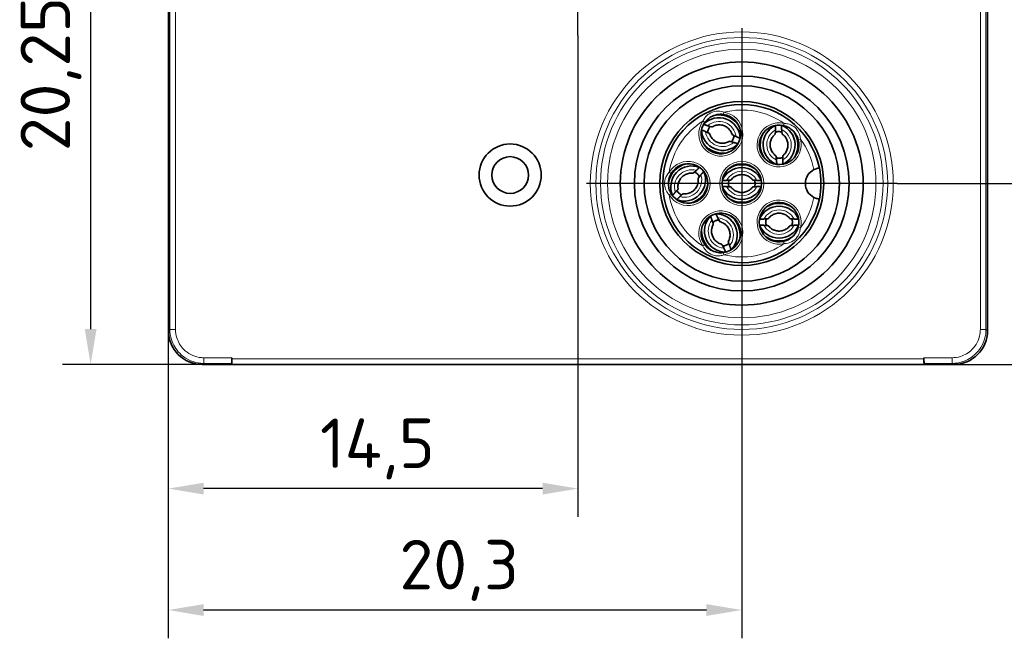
# Model space of a CAD drawing. Header units: millimetres. Extents: x 0 to 210, y 0 to 149.
# Tile 13 of 32: x 152 to 187, y 49 to 71. Entities that reach past the tile are written whole.
import ezdxf

# ---------------------------------------------------------------- set-up
doc = ezdxf.new("R2010")
doc.units = ezdxf.units.MM
doc.header["$LTSCALE"] = 0.5
for name, color, linetype, lineweight in [('Bemaßung (ISO)', 7, 'Continuous', 25), ('Mittellinie (ISO)', 7, 'Continuous', 25), ('Mittelpunktmarkierung (ISO)', 7, 'Continuous', 25), ('Sichtbar (ISO)', 7, 'Continuous', 35), ('Sichtbar schmal (ISO)', 7, 'Continuous', 18)]:
    doc.layers.add(name, color=color, linetype=linetype, lineweight=lineweight)
doc.styles.add('Notiztext (ISO)', font='isocpeur.ttf')
doc.dimstyles.new('Standard (ISO)', dxfattribs={"dimscale": 0.5, "dimtxt": 3.5, "dimasz": 2.5, "dimexe": 2, "dimexo": 0, "dimgap": 0.762, "dimtad": 1, "dimtoh": 1, "dimrnd": 1e-08, "dimtxsty": 'Notiztext (ISO)', "dimcen": 0.09, "dimdle": 10, "dimclrd": 256, "dimclre": 256, "dimclrt": 256, "dimazin": 2, "dimtfac": 0.514286, "dimtdec": 3, "dimtmove": 0, "dimatfit": 3, "dimfxl": 1, "dimtolj": 1, "dimlwd": -1, "dimlwe": -1, "dimarcsym": 0})

# ---------------------------------------------------------------- blocks, each defined once
blk = doc.blocks.new('*D18')
at = {"layer": 'Bemaßung (ISO)', "transparency": 16777216}
for p, q in [((156.942, 59.806), (156.942, 48.918)), ((177.242, 59.506), (177.242, 48.918)), ((175.992, 49.918), (158.192, 49.918))]:
    blk.add_line(p, q, dxfattribs=at)
for points in [[(158.192, 50.126), (158.192, 49.709), (156.942, 49.918)], [(175.992, 50.126), (175.992, 49.709), (177.242, 49.918)]]:
    blk.add_solid(points, dxfattribs=at)
at = {"layer": 'Defpoints', "color": 0, "transparency": 16777216}
for p in [(156.942, 59.806), (177.242, 59.506), (156.942, 49.918)]:
    blk.add_point(p, dxfattribs=at)
at = {"layer": 'Bemaßung (ISO)', "transparency": 16777216, "insert": (165.124, 52.399), "char_height": 1.75, "attachment_point": 1, "style": 'Notiztext (ISO)'}
blk.add_mtext('\\A1;20,3', dxfattribs=at)
blk = doc.blocks.new('*D19')
at = {"layer": 'Bemaßung (ISO)', "transparency": 16777216}
for p, q in [((182.742, 65.006), (191.879, 65.006)), ((190.879, 63.756), (190.879, 59.856)), ((183.692, 58.606), (191.879, 58.606))]:
    blk.add_line(p, q, dxfattribs=at)
for points in [[(190.67, 63.756), (191.087, 63.756), (190.879, 65.006)], [(190.67, 59.856), (191.087, 59.856), (190.879, 58.606)]]:
    blk.add_solid(points, dxfattribs=at)
at = {"layer": 'Defpoints', "color": 0, "transparency": 16777216}
for p in [(182.742, 65.006), (183.692, 58.606), (190.879, 58.606)]:
    blk.add_point(p, dxfattribs=at)
at = {"layer": 'Bemaßung (ISO)', "transparency": 16777216, "insert": (188.398, 60.362), "char_height": 1.75, "attachment_point": 1, "rotation": 90, "style": 'Notiztext (ISO)'}
blk.add_mtext('\\A1;6,4', dxfattribs=at)
blk = doc.blocks.new('*D22')
at = {"layer": 'Bemaßung (ISO)', "transparency": 16777216}
for p, q in [((162.692, 78.826), (195.692, 78.826)), ((194.692, 77.576), (194.692, 59.856)), ((183.692, 58.606), (195.692, 58.606))]:
    blk.add_line(p, q, dxfattribs=at)
for points in [[(194.484, 77.576), (194.901, 77.576), (194.692, 78.826)], [(194.484, 59.856), (194.901, 59.856), (194.692, 58.606)]]:
    blk.add_solid(points, dxfattribs=at)
at = {"layer": 'Defpoints', "color": 0, "transparency": 16777216}
for p in [(162.692, 78.826), (183.692, 58.606), (194.692, 58.606)]:
    blk.add_point(p, dxfattribs=at)
at = {"layer": 'Bemaßung (ISO)', "transparency": 16777216, "insert": (192.211, 66.135), "char_height": 1.75, "attachment_point": 1, "rotation": 90, "style": 'Notiztext (ISO)'}
blk.add_mtext('\\A1;20,22', dxfattribs=at)
blk = doc.blocks.new('*D23')
at = {"layer": 'Bemaßung (ISO)', "transparency": 16777216}
for p, q in [((171.442, 70.246), (171.442, 53.213)), ((156.942, 59.806), (156.942, 53.213)), ((170.192, 54.213), (158.192, 54.213))]:
    blk.add_line(p, q, dxfattribs=at)
for points in [[(158.192, 54.421), (158.192, 54.005), (156.942, 54.213)], [(170.192, 54.421), (170.192, 54.005), (171.442, 54.213)]]:
    blk.add_solid(points, dxfattribs=at)
at = {"layer": 'Defpoints', "color": 0, "transparency": 16777216}
for p in [(171.442, 70.246), (156.942, 59.806), (156.942, 54.213)]:
    blk.add_point(p, dxfattribs=at)
at = {"layer": 'Bemaßung (ISO)', "transparency": 16777216, "insert": (162.311, 56.694), "char_height": 1.75, "attachment_point": 1, "style": 'Notiztext (ISO)'}
blk.add_mtext('\\A1;14,5', dxfattribs=at)
blk = doc.blocks.new('*D24')
at = {"layer": 'Bemaßung (ISO)', "transparency": 16777216}
for p, q in [((162.097, 78.851), (153.192, 78.851)), ((154.192, 77.601), (154.192, 59.856)), ((159.192, 58.606), (153.192, 58.606))]:
    blk.add_line(p, q, dxfattribs=at)
for points in [[(153.984, 77.601), (154.401, 77.601), (154.192, 78.851)], [(153.984, 59.856), (154.401, 59.856), (154.192, 58.606)]]:
    blk.add_solid(points, dxfattribs=at)
at = {"layer": 'Defpoints', "color": 0, "transparency": 16777216}
for p in [(162.097, 78.851), (154.192, 58.606), (159.192, 58.606)]:
    blk.add_point(p, dxfattribs=at)
at = {"layer": 'Bemaßung (ISO)', "transparency": 16777216, "insert": (151.711, 66.147), "char_height": 1.75, "attachment_point": 1, "rotation": 90, "style": 'Notiztext (ISO)'}
blk.add_mtext('\\A1;20,25', dxfattribs=at)

msp = doc.modelspace()

# ---------------------------------------------------------------- linework, layer by layer
at = {"layer": 'Mittellinie (ISO)', "linetype": 'Continuous'}
msp.add_line((171.4424, 70.2458), (171.4424, 88.1692), dxfattribs=at)
at = {"layer": 'Mittelpunktmarkierung (ISO)', "linetype": 'Continuous'}
for p, q in [((177.2424, 70.5061), (177.2424, 59.5059)), ((182.7425, 65.006), (171.7423, 65.006))]:
    msp.add_line(p, q, dxfattribs=at)
at = {"layer": 'Sichtbar (ISO)'}
for p, q in [((156.9424, 86.406), (156.9424, 59.806)), ((185.9424, 59.806), (185.9424, 86.406)), ((158.1424, 58.606), (159.1924, 58.606)), ((159.1899, 58.6993), (159.1909, 58.6624)), ((159.1924, 58.606), (159.1909, 58.6624)), ((159.1924, 58.806), (159.1924, 58.8427)), ((159.1924, 58.6707), (159.1924, 58.806)), ((159.1924, 58.606), (183.6924, 58.606)), ((183.6924, 58.8427), (183.6924, 58.806)), ((183.6924, 58.806), (183.6924, 58.6707)), ((183.6938, 58.6624), (183.6924, 58.606)), ((183.6924, 58.606), (184.7424, 58.606)), ((183.6938, 58.6624), (183.6948, 58.6993))]:
    msp.add_line(p, q, dxfattribs=at)
for centre, radius in [((177.2424, 65.006), 4.3), ((177.2424, 65.006), 3.8), ((177.2424, 65.006), 3.4585), ((177.2424, 65.006), 2.9), ((169.0424, 65.306), 1.1), ((169.0424, 65.306), 0.65), ((177.2424, 65.006), 0.7)]:
    msp.add_circle(centre, radius, dxfattribs=at)
for centre, radius, start, end in [((177.2424, 65.006), 2.8, 11.2727, 348.7273), ((176.5, 66.755), 0.7, 143.96417, 82.03584), ((176.5137, 66.7893), 0.4752, 163.46446, 177.90102), ((176.4872, 66.7202), 0.4752, 140.09898, 154.53554), ((178.5622, 66.3728), 0.7, 76.96417, 15.03584), ((176.5127, 66.7897), 0.4752, 320.09898, 334.53554), ((176.4862, 66.7206), 0.4752, 343.46446, 357.90102), ((178.5992, 66.3735), 0.4752, 96.46446, 110.90102), ((178.5253, 66.3709), 0.4752, 73.09898, 87.53554), ((178.5992, 66.3746), 0.4752, 253.09898, 267.53554), ((178.5252, 66.372), 0.4752, 276.46446, 290.90102), ((175.3424, 65.006), 0.7, 210.9641, 149.0359), ((177.2424, 65.006), 2.8, 348.7273, 11.2727), ((175.3686, 64.9799), 0.4752, 50.46446, 64.90102), ((175.3154, 65.0313), 0.4752, 27.09898, 41.53554), ((180.0424, 65.006), 0.55, 116.6708, 243.3292), ((177.2429, 64.969), 0.4752, 161.09898, 175.53554), ((177.2429, 65.043), 0.4752, 184.46446, 198.90102), ((177.2418, 64.969), 0.4752, 4.46446, 18.90102), ((177.2418, 65.043), 0.4752, 341.09898, 355.53554), ((175.3694, 64.9807), 0.4752, 207.09898, 221.53554), ((175.3161, 65.0321), 0.4752, 230.46446, 244.90102), ((178.5622, 63.6393), 0.7, 344.96416, 283.03583), ((176.5, 63.2571), 0.7, 277.96416, 216.03583), ((176.5342, 63.271), 0.4752, 117.46446, 131.90102), ((176.4661, 63.2421), 0.4752, 94.09898, 108.53554), ((178.5628, 63.6023), 0.4752, 161.09898, 175.53554), ((178.5628, 63.6763), 0.4752, 184.46446, 198.90102), ((178.5617, 63.6023), 0.4752, 4.46446, 18.90102), ((178.5617, 63.6763), 0.4752, 341.09898, 355.53554), ((176.5338, 63.272), 0.4752, 274.09898, 288.53554), ((176.4657, 63.2431), 0.4752, 297.46446, 311.90102), ((158.1424, 59.806), 1.2, 180, 270), ((184.7424, 59.806), 1.2, 270, 0)]:
    msp.add_arc(centre, radius, start, end, dxfattribs=at)
for centre, major_axis, start_param, end_param in [((176.434, 66.5831), (-0.7, 0.2687), 3.5357366, 5.8890444), ((176.4341, 66.5832), (-0.7933, 0.3045), 4.1554314, 5.2693496), ((178.7462, 66.3792), (-0.0262, 0.7493), 0.3941405, 2.7474492), ((178.3783, 66.3663), (-0.0262, 0.7493), 3.5357366, 5.8890444), ((176.5659, 66.9268), (-0.7, 0.2687), 0.3941405, 2.7474492), ((178.7461, 66.3792), (-0.0297, 0.8492), 1.0138322, 2.1277574), ((178.3784, 66.3663), (-0.0297, 0.8492), 4.1554314, 5.2693496), ((176.5659, 66.9267), (-0.7933, 0.3045), 1.0138322, 2.1277574), ((175.4747, 64.8782), (-0.5903, -0.6112), 4.15543, 5.2693469), ((175.4748, 64.8781), (-0.5208, -0.5393), 3.5357346, 5.8890423), ((177.2424, 64.8219), (0.7498, 0), 0.3941422, 2.7474505), ((177.2424, 64.8221), (0.8497, 0), 1.0138355, 2.1277572), ((175.21, 65.1339), (-0.5208, -0.5393), 0.3941424, 2.7474513), ((175.21, 65.1338), (-0.5903, -0.6112), 1.0138335, 2.1277602), ((177.2424, 65.1901), (0.7498, 0), 3.5357348, 5.8890431), ((177.2424, 65.19), (0.8497, 0), 4.1554281, 5.2693499), ((178.5622, 63.4552), (0.7498, 0), 0.3941422, 2.7474505), ((178.5622, 63.4553), (0.8497, 0), 1.0138355, 2.1277572), ((176.6694, 63.329), (0.293, -0.6902), 3.5357348, 5.8890431), ((176.3305, 63.1851), (0.293, -0.6902), 0.3941422, 2.7474505), ((176.3307, 63.1852), (0.332, -0.7822), 1.0138355, 2.1277572), ((176.6693, 63.3289), (0.332, -0.7822), 4.1554281, 5.2693499), ((178.5622, 63.8233), (0.7498, 0), 3.5357348, 5.8890431), ((178.5622, 63.8232), (0.8497, 0), 4.1554281, 5.2693499)]:
    msp.add_ellipse(centre, major_axis=major_axis, ratio=0.9993797, start_param=start_param, end_param=end_param, dxfattribs=at)
for points, knots in [([(175.9339, 67.1668), (175.9559, 67.197), (175.9804, 67.2255), (176.0491, 67.2937), (176.0966, 67.3302), (176.2153, 67.3992), (176.2894, 67.427), (176.4414, 67.4568), (176.5198, 67.459), (176.597, 67.4482)], [0, 0, 0, 0, 0.01251007, 0.01251007, 0.032526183, 0.032526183, 0.05854713, 0.05854713, 0.084578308, 0.084578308, 0.084578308, 0.084578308]), ([(176.1924, 67.0102), (176.1875, 67.0078), (176.1554, 67.0153), (176.0907, 67.0346), (176.0665, 67.0422), (176.0386, 67.0512)], [0.303233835, 0.303233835, 0.303233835, 0.303233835, 0.336704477, 0.336704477, 0.351453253, 0.351453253, 0.351453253, 0.351453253]), ([(176.1925, 67.0102), (176.2355, 67.0369), (176.2828, 67.0566), (176.3813, 67.0802), (176.4323, 67.0841), (176.533, 67.0756), (176.5826, 67.0633), (176.6755, 67.0237), (176.7187, 66.9965), (176.7945, 66.93), (176.827, 66.8906), (176.8726, 66.8132), (176.8883, 66.7767), (176.8993, 66.7388)], [1.014725, 1.014725, 1.014725, 1.014725, 1.3351858, 1.3351858, 1.6545713, 1.6545713, 1.973135, 1.973135, 2.2914414, 2.2914414, 2.6101488, 2.6101488, 2.8594909, 2.8594909, 2.8594909, 2.8594909]), ([(178.7201, 67.0547), (178.7566, 67.0463), (178.7923, 67.0349), (178.882, 66.9983), (178.9341, 66.9688), (179.044, 66.8865), (179.0986, 66.8292), (179.1854, 66.7009), (179.2181, 66.6296), (179.2383, 66.5544)], [0, 0, 0, 0, 0.01251007, 0.01251007, 0.032526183, 0.032526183, 0.05854713, 0.05854713, 0.084578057, 0.084578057, 0.084578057, 0.084578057]), ([(176.1006, 66.7711), (176.0986, 66.7762), (176.0697, 66.7921), (176.0088, 66.821), (175.9856, 66.8316), (175.9589, 66.8436)], [-0.299016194, -0.299016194, -0.299016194, -0.299016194, -0.265545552, -0.265545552, -0.250796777, -0.250796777, -0.250796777, -0.250796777]), ([(176.8075, 66.4998), (176.7645, 66.4731), (176.7171, 66.4533), (176.6187, 66.4297), (176.5676, 66.4259), (176.4669, 66.4344), (176.4173, 66.4467), (176.3245, 66.4862), (176.2813, 66.5134), (176.2055, 66.58), (176.1729, 66.6193), (176.1274, 66.6968), (176.1117, 66.7333), (176.1007, 66.7711)], [4.1563176, 4.1563176, 4.1563176, 4.1563176, 4.4767784, 4.4767784, 4.796164, 4.796164, 5.1147276, 5.1147276, 5.433034, 5.433034, 5.7517415, 5.7517415, 6.0010836, 6.0010836, 6.0010836, 6.0010836]), ([(177.041, 66.6664), (177.0143, 66.6783), (176.9912, 66.6889), (176.9302, 66.7178), (176.9014, 66.7338), (176.8993, 66.7388)], [0.250796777, 0.250796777, 0.250796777, 0.250796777, 0.265545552, 0.265545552, 0.299016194, 0.299016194, 0.299016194, 0.299016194]), ([(178.4475, 65.99), (178.4061, 66.0191), (178.3694, 66.055), (178.3092, 66.1364), (178.2857, 66.1819), (178.2542, 66.2779), (178.2461, 66.3284), (178.2462, 66.4293), (178.2544, 66.4797), (178.286, 66.5755), (178.3096, 66.6208), (178.3631, 66.693), (178.3905, 66.7217), (178.421, 66.7466)], [3.7551211, 3.7551211, 3.7551211, 3.7551211, 4.0755819, 4.0755819, 4.3949674, 4.3949674, 4.7135311, 4.7135311, 5.0318375, 5.0318375, 5.3505449, 5.3505449, 5.599887, 5.599887, 5.599887, 5.599887]), ([(178.421, 66.7467), (178.4249, 66.7505), (178.4283, 66.7833), (178.4311, 66.8507), (178.4318, 66.8762), (178.4324, 66.9054)], [-0.299016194, -0.299016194, -0.299016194, -0.299016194, -0.265545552, -0.265545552, -0.250796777, -0.250796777, -0.250796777, -0.250796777]), ([(178.677, 66.7556), (178.6728, 66.7592), (178.6672, 66.7917), (178.6597, 66.8587), (178.6572, 66.884), (178.6546, 66.9132)], [0.303233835, 0.303233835, 0.303233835, 0.303233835, 0.336704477, 0.336704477, 0.351453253, 0.351453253, 0.351453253, 0.351453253]), ([(178.677, 66.7555), (178.7184, 66.7264), (178.7551, 66.6905), (178.8152, 66.6091), (178.8387, 66.5636), (178.8703, 66.4676), (178.8783, 66.4171), (178.8782, 66.3162), (178.8701, 66.2658), (178.8384, 66.17), (178.8149, 66.1247), (178.7614, 66.0525), (178.7339, 66.0238), (178.7034, 65.9989)], [0.6135284, 0.6135284, 0.6135284, 0.6135284, 0.9339892, 0.9339892, 1.2533748, 1.2533748, 1.5719384, 1.5719384, 1.8902448, 1.8902448, 2.2089523, 2.2089523, 2.4582943, 2.4582943, 2.4582943, 2.4582943]), ([(176.9613, 66.4588), (176.9335, 66.4678), (176.9092, 66.4754), (176.8446, 66.4947), (176.8124, 66.5022), (176.8076, 66.4998)], [-0.351453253, -0.351453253, -0.351453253, -0.351453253, -0.336704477, -0.336704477, -0.303233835, -0.303233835, -0.303233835, -0.303233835]), ([(178.4698, 65.8323), (178.4673, 65.8615), (178.4647, 65.8868), (178.4573, 65.9539), (178.4516, 65.9863), (178.4475, 65.9899)], [-0.351453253, -0.351453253, -0.351453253, -0.351453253, -0.336704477, -0.336704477, -0.303233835, -0.303233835, -0.303233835, -0.303233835]), ([(178.6921, 65.8401), (178.6926, 65.8694), (178.6934, 65.8948), (178.6961, 65.9622), (178.6995, 65.995), (178.7034, 65.9988)], [0.250796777, 0.250796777, 0.250796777, 0.250796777, 0.265545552, 0.265545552, 0.299016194, 0.299016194, 0.299016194, 0.299016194]), ([(179.9883, 65.5534), (179.9883, 65.5534), (179.9833, 65.5529), (179.9638, 65.5505), (179.9495, 65.5484), (179.9139, 65.5411), (179.8932, 65.5359), (179.8489, 65.5214), (179.826, 65.5123), (179.8007, 65.5001), (179.7981, 65.4988), (179.7955, 65.4975)], [0, 0, 0, 0, 0.007767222, 0.007767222, 0.015554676, 0.015554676, 0.023210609, 0.023210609, 0.030675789, 0.030675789, 0.031535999, 0.031535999, 0.031535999, 0.031535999]), ([(174.7421, 64.6459), (174.7229, 64.678), (174.7062, 64.7116), (174.6703, 64.8015), (174.6553, 64.8594), (174.6382, 64.9957), (174.6415, 65.0748), (174.6734, 65.2263), (174.7021, 65.2994), (174.7421, 65.3662)], [0, 0, 0, 0, 0.012510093, 0.012510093, 0.032526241, 0.032526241, 0.058547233, 0.058547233, 0.084578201, 0.084578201, 0.084578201, 0.084578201]), ([(174.9873, 64.8227), (174.9795, 64.8727), (174.9798, 64.924), (174.9966, 65.0238), (175.013, 65.0723), (175.0602, 65.1617), (175.0909, 65.2026), (175.1635, 65.2726), (175.2055, 65.3017), (175.2963, 65.3455), (175.3453, 65.3601), (175.4344, 65.3717), (175.4741, 65.3719), (175.5132, 65.3673)], [4.5576408, 4.5576408, 4.5576408, 4.5576408, 4.8781016, 4.8781016, 5.1974872, 5.1974872, 5.5160508, 5.5160508, 5.8343572, 5.8343572, 6.1530647, 6.1530647, 6.4024068, 6.4024068, 6.4024068, 6.4024068]), ([(175.6974, 65.1894), (175.7052, 65.1393), (175.7049, 65.088), (175.6881, 64.9882), (175.6717, 64.9397), (175.6246, 64.8503), (175.5939, 64.8095), (175.5212, 64.7395), (175.4793, 64.7103), (175.3884, 64.6665), (175.3394, 64.652), (175.2503, 64.6403), (175.2106, 64.6401), (175.1715, 64.6448)], [1.4160482, 1.4160482, 1.4160482, 1.4160482, 1.736509, 1.736509, 2.0558946, 2.0558946, 2.3744582, 2.3744582, 2.6927646, 2.6927646, 3.0114721, 3.0114721, 3.2608141, 3.2608141, 3.2608141, 3.2608141]), ([(175.6353, 65.4694), (175.6139, 65.4495), (175.5951, 65.4324), (175.5447, 65.3875), (175.5187, 65.3672), (175.5133, 65.3673)], [0.250796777, 0.250796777, 0.250796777, 0.250796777, 0.265545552, 0.265545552, 0.299016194, 0.299016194, 0.299016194, 0.299016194]), ([(175.7953, 65.315), (175.7761, 65.2929), (175.7596, 65.2735), (175.7166, 65.2215), (175.6972, 65.1949), (175.6975, 65.1894)], [-0.351453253, -0.351453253, -0.351453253, -0.351453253, -0.336704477, -0.336704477, -0.303233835, -0.303233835, -0.303233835, -0.303233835]), ([(176.8638, 65.1341), (176.8944, 65.1744), (176.9315, 65.2098), (177.015, 65.2671), (177.0613, 65.289), (177.1583, 65.3172), (177.209, 65.3235), (177.3099, 65.3198), (177.36, 65.3099), (177.4546, 65.2749), (177.4991, 65.2498), (177.5694, 65.1939), (177.5971, 65.1654), (177.6209, 65.1341)], [0.6484134, 0.6484134, 0.6484134, 0.6484134, 0.9688742, 0.9688742, 1.2882597, 1.2882597, 1.6068234, 1.6068234, 1.9251298, 1.9251298, 2.2438372, 2.2438372, 2.4931793, 2.4931793, 2.4931793, 2.4931793]), ([(176.7055, 65.1172), (176.7347, 65.1188), (176.7601, 65.1204), (176.8274, 65.1255), (176.8601, 65.1301), (176.8638, 65.1341)], [-0.351453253, -0.351453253, -0.351453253, -0.351453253, -0.336704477, -0.336704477, -0.303233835, -0.303233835, -0.303233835, -0.303233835]), ([(176.7055, 64.8948), (176.7347, 64.8933), (176.7601, 64.8916), (176.8274, 64.8865), (176.8601, 64.882), (176.8638, 64.878)], [0.250796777, 0.250796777, 0.250796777, 0.250796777, 0.265545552, 0.265545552, 0.299016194, 0.299016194, 0.299016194, 0.299016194]), ([(177.6209, 64.878), (177.5903, 64.8376), (177.5532, 64.8022), (177.4697, 64.7449), (177.4235, 64.723), (177.3264, 64.6948), (177.2757, 64.6886), (177.1748, 64.6922), (177.1247, 64.7021), (177.0301, 64.7371), (176.9856, 64.7622), (176.9154, 64.8182), (176.8876, 64.8466), (176.8638, 64.878)], [3.790006, 3.790006, 3.790006, 3.790006, 4.1104668, 4.1104668, 4.4298524, 4.4298524, 4.748416, 4.748416, 5.0667224, 5.0667224, 5.3854299, 5.3854299, 5.634772, 5.634772, 5.634772, 5.634772]), ([(177.621, 65.1341), (177.6247, 65.1301), (177.6573, 65.1255), (177.7246, 65.1204), (177.75, 65.1188), (177.7792, 65.1172)], [-0.299016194, -0.299016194, -0.299016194, -0.299016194, -0.265545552, -0.265545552, -0.250796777, -0.250796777, -0.250796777, -0.250796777]), ([(177.621, 64.878), (177.6247, 64.882), (177.6573, 64.8865), (177.7246, 64.8916), (177.75, 64.8933), (177.7792, 64.8948)], [0.303233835, 0.303233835, 0.303233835, 0.303233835, 0.336704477, 0.336704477, 0.351453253, 0.351453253, 0.351453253, 0.351453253]), ([(174.9873, 64.8226), (174.9876, 64.8172), (174.9681, 64.7905), (174.9251, 64.7386), (174.9086, 64.7192), (174.8895, 64.6971)], [0.303233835, 0.303233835, 0.303233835, 0.303233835, 0.336704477, 0.336704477, 0.351453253, 0.351453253, 0.351453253, 0.351453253]), ([(175.1715, 64.6447), (175.166, 64.6448), (175.1401, 64.6245), (175.0896, 64.5797), (175.0708, 64.5625), (175.0494, 64.5426)], [-0.299016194, -0.299016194, -0.299016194, -0.299016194, -0.265545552, -0.265545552, -0.250796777, -0.250796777, -0.250796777, -0.250796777]), ([(179.7955, 64.5145), (179.803, 64.5108), (179.8106, 64.5071), (179.8411, 64.4936), (179.8637, 64.4854), (179.9059, 64.4728), (179.925, 64.4684), (179.9559, 64.4626), (179.9679, 64.461), (179.9842, 64.459), (179.9883, 64.4587), (179.9883, 64.4587)], [0.099358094, 0.099358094, 0.099358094, 0.099358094, 0.101926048, 0.101926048, 0.109526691, 0.109526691, 0.11702575, 0.11702575, 0.124131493, 0.124131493, 0.131221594, 0.131221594, 0.131221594, 0.131221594]), ([(176.3926, 63.7947), (176.4054, 63.7684), (176.4168, 63.7457), (176.4479, 63.6857), (176.4648, 63.6574), (176.4699, 63.6556)], [-0.351453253, -0.351453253, -0.351453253, -0.351453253, -0.336704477, -0.336704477, -0.303233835, -0.303233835, -0.303233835, -0.303233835]), ([(178.1837, 63.7673), (178.2143, 63.8076), (178.2514, 63.8431), (178.3348, 63.9004), (178.3811, 63.9223), (178.4782, 63.9504), (178.5289, 63.9567), (178.6297, 63.9531), (178.6798, 63.9432), (178.7745, 63.9082), (178.8189, 63.8831), (178.8892, 63.8271), (178.917, 63.7987), (178.9408, 63.7673)], [0.6484134, 0.6484134, 0.6484134, 0.6484134, 0.9688742, 0.9688742, 1.2882597, 1.2882597, 1.6068234, 1.6068234, 1.9251298, 1.9251298, 2.2438372, 2.2438372, 2.4931793, 2.4931793, 2.4931793, 2.4931793]), ([(176.53, 62.8586), (176.4809, 62.871), (176.4338, 62.8913), (176.3485, 62.9457), (176.3102, 62.9798), (176.2464, 63.0581), (176.2208, 63.1023), (176.1847, 63.1966), (176.1743, 63.2466), (176.1695, 63.3473), (176.1752, 63.3981), (176.1993, 63.4847), (176.2146, 63.5213), (176.2342, 63.5555)], [3.3888034, 3.3888034, 3.3888034, 3.3888034, 3.7092642, 3.7092642, 4.0286498, 4.0286498, 4.3472134, 4.3472134, 4.6655198, 4.6655198, 4.9842273, 4.9842273, 5.2335693, 5.2335693, 5.2335693, 5.2335693]), ([(176.1879, 63.7078), (176.1978, 63.6803), (176.2063, 63.6563), (176.2278, 63.5923), (176.2364, 63.5605), (176.2342, 63.5555)], [0.250796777, 0.250796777, 0.250796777, 0.250796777, 0.265545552, 0.265545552, 0.299016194, 0.299016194, 0.299016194, 0.299016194]), ([(176.4699, 63.6555), (176.519, 63.6431), (176.5661, 63.6228), (176.6515, 63.5684), (176.6897, 63.5343), (176.7536, 63.456), (176.7792, 63.4118), (176.8152, 63.3175), (176.8257, 63.2675), (176.8305, 63.1668), (176.8247, 63.116), (176.8007, 63.0295), (176.7853, 62.9928), (176.7657, 62.9586)], [0.2472107, 0.2472107, 0.2472107, 0.2472107, 0.5676716, 0.5676716, 0.8870571, 0.8870571, 1.2056207, 1.2056207, 1.5239271, 1.5239271, 1.8426346, 1.8426346, 2.0919767, 2.0919767, 2.0919767, 2.0919767]), ([(178.0254, 63.7504), (178.0546, 63.752), (178.08, 63.7536), (178.1472, 63.7588), (178.1799, 63.7633), (178.1836, 63.7673)], [-0.351453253, -0.351453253, -0.351453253, -0.351453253, -0.336704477, -0.336704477, -0.303233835, -0.303233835, -0.303233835, -0.303233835]), ([(178.0254, 63.5281), (178.0546, 63.5265), (178.08, 63.5249), (178.1472, 63.5197), (178.1799, 63.5152), (178.1836, 63.5112)], [0.250796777, 0.250796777, 0.250796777, 0.250796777, 0.265545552, 0.265545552, 0.299016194, 0.299016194, 0.299016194, 0.299016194]), ([(178.9408, 63.5112), (178.9102, 63.4709), (178.873, 63.4355), (178.7896, 63.3782), (178.7433, 63.3563), (178.6463, 63.3281), (178.5955, 63.3218), (178.4947, 63.3255), (178.4446, 63.3354), (178.35, 63.3703), (178.3055, 63.3954), (178.2352, 63.4514), (178.2075, 63.4798), (178.1837, 63.5112)], [3.790006, 3.790006, 3.790006, 3.790006, 4.1104668, 4.1104668, 4.4298524, 4.4298524, 4.748416, 4.748416, 5.0667224, 5.0667224, 5.3854299, 5.3854299, 5.634772, 5.634772, 5.634772, 5.634772]), ([(179.2383, 63.4577), (179.2285, 63.4215), (179.2159, 63.3862), (179.1762, 63.2979), (179.1449, 63.2468), (179.0588, 63.1398), (178.9996, 63.0873), (178.8684, 63.005), (178.796, 62.9749), (178.7201, 62.9573)], [0, 0, 0, 0, 0.01251007, 0.01251007, 0.032526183, 0.032526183, 0.05854713, 0.05854713, 0.084578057, 0.084578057, 0.084578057, 0.084578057]), ([(178.9408, 63.7673), (178.9445, 63.7633), (178.9772, 63.7588), (179.0445, 63.7536), (179.0699, 63.752), (179.0991, 63.7504)], [-0.299016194, -0.299016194, -0.299016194, -0.299016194, -0.265545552, -0.265545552, -0.250796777, -0.250796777, -0.250796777, -0.250796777]), ([(178.9408, 63.5112), (178.9445, 63.5152), (178.9772, 63.5197), (179.0445, 63.5249), (179.0699, 63.5265), (179.0991, 63.5281)], [0.303233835, 0.303233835, 0.303233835, 0.303233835, 0.336704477, 0.336704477, 0.351453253, 0.351453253, 0.351453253, 0.351453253]), ([(176.597, 62.5638), (176.5599, 62.5586), (176.5225, 62.5564), (176.4256, 62.5585), (176.3664, 62.5673), (176.2343, 62.6048), (176.1628, 62.6387), (176.0358, 62.7274), (175.9797, 62.7823), (175.9339, 62.8452)], [0, 0, 0, 0, 0.01251007, 0.01251007, 0.032526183, 0.032526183, 0.05854713, 0.05854713, 0.084578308, 0.084578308, 0.084578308, 0.084578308]), ([(176.5301, 62.8585), (176.5352, 62.8567), (176.5521, 62.8284), (176.5831, 62.7684), (176.5945, 62.7457), (176.6074, 62.7194)], [0.303233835, 0.303233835, 0.303233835, 0.303233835, 0.336704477, 0.336704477, 0.351453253, 0.351453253, 0.351453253, 0.351453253]), ([(176.7658, 62.9586), (176.7635, 62.9536), (176.7721, 62.9218), (176.7937, 62.8578), (176.8021, 62.8338), (176.8121, 62.8063)], [-0.299016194, -0.299016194, -0.299016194, -0.299016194, -0.265545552, -0.265545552, -0.250796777, -0.250796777, -0.250796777, -0.250796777]), ([(159.1899, 58.6993), (159.1899, 58.7001), (159.19, 58.701), (159.1904, 58.7026), (159.1907, 58.7035), (159.1911, 58.7043)], [0, 0, 0, 0, 0.00035507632, 0.00035507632, 0.00071444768, 0.00071444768, 0.00071444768, 0.00071444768]), ([(159.1909, 58.6624), (159.1909, 58.663), (159.1909, 58.6637), (159.1911, 58.665), (159.1913, 58.6656), (159.1916, 58.6663)], [0, 0, 0, 0, 0.00027473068, 0.00027473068, 0.00055714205, 0.00055714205, 0.00055714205, 0.00055714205]), ([(159.1911, 58.7043), (159.1913, 58.7048), (159.1915, 58.7052), (159.1922, 58.7071), (159.1924, 58.7085), (159.1924, 58.7099)], [0.00029040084, 0.00029040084, 0.00029040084, 0.00029040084, 0.0004974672, 0.0004974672, 0.00106978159, 0.00106978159, 0.00106978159, 0.00106978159]), ([(159.1916, 58.6663), (159.1917, 58.6666), (159.1919, 58.667), (159.1922, 58.6685), (159.1924, 58.6696), (159.1924, 58.6707)], [0.00023085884, 0.00023085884, 0.00023085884, 0.00023085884, 0.00039790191, 0.00039790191, 0.00084595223, 0.00084595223, 0.00084595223, 0.00084595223]), ([(183.6924, 58.7099), (183.6924, 58.7085), (183.6926, 58.7071), (183.6932, 58.7052), (183.6934, 58.7048), (183.6937, 58.7043)], [0, 0, 0, 0, 0.00057376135, 0.00057376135, 0.00078371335, 0.00078371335, 0.00078371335, 0.00078371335]), ([(183.6924, 58.6707), (183.6924, 58.6696), (183.6925, 58.6685), (183.6929, 58.667), (183.693, 58.6667), (183.6932, 58.6663)], [0, 0, 0, 0, 0.00044813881, 0.00044813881, 0.00061641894, 0.00061641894, 0.00061641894, 0.00061641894]), ([(183.6932, 58.6663), (183.6934, 58.6656), (183.6936, 58.665), (183.6938, 58.6637), (183.6939, 58.663), (183.6938, 58.6624)], [0, 0, 0, 0, 0.00028149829, 0.00028149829, 0.00055690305, 0.00055690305, 0.00055690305, 0.00055690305]), ([(183.6937, 58.7043), (183.6941, 58.7035), (183.6944, 58.7026), (183.6947, 58.701), (183.6948, 58.7001), (183.6948, 58.6993)], [0, 0, 0, 0, 0.00035728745, 0.00035728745, 0.00071358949, 0.00071358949, 0.00071358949, 0.00071358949])]:
    msp.add_open_spline(points, degree=3, knots=knots, dxfattribs=at)
for points, weights in [([(176.0386, 67.0512), (175.9722, 67.0726), (175.8903, 67.0989)], [1.83508306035, 1.71716037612, 1.5857319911]), ([(178.4324, 66.9054), (178.4337, 66.9752), (178.4355, 67.0612)], [1.83508306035, 1.71716032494, 1.58573187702]), ([(178.6546, 66.9132), (178.6484, 66.9827), (178.6406, 67.0684)], [1.83508306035, 1.71716037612, 1.5857319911]), ([(175.9589, 66.8436), (175.8952, 66.8721), (175.8168, 66.9073)], [1.83508306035, 1.71716032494, 1.58573187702]), ([(177.1832, 66.6026), (177.1048, 66.6379), (177.041, 66.6664)], [1.58573278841, 1.71716073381, 1.83508306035]), ([(177.1097, 66.411), (177.0278, 66.4373), (176.9613, 66.4588)], [1.58573267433, 1.71716068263, 1.83508306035]), ([(175.7496, 65.5754), (175.6865, 65.517), (175.6353, 65.4694)], [1.5857322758, 1.71716050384, 1.83508306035]), ([(178.4839, 65.6772), (178.476, 65.7628), (178.4698, 65.8323)], [1.58573267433, 1.71716068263, 1.83508306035]), ([(178.6889, 65.6843), (178.6908, 65.7703), (178.6921, 65.8401)], [1.58573278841, 1.71716073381, 1.83508306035]), ([(175.8972, 65.4328), (175.841, 65.3677), (175.7953, 65.315)], [1.58573211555, 1.71716043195, 1.83508306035]), ([(176.5499, 65.1086), (176.6358, 65.1134), (176.7055, 65.1172)], [1.58573233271, 1.71716052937, 1.83508306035]), ([(176.5499, 64.9034), (176.6358, 64.8986), (176.7055, 64.8948)], [1.58573233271, 1.71716052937, 1.83508306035]), ([(177.7792, 65.1172), (177.849, 65.1134), (177.9348, 65.1086)], [1.83508306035, 1.71716052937, 1.58573233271]), ([(177.7792, 64.8948), (177.849, 64.8986), (177.9348, 64.9034)], [1.83508306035, 1.71716052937, 1.58573233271]), ([(174.8895, 64.6971), (174.8437, 64.6443), (174.7876, 64.5792)], [1.83508306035, 1.7171606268, 1.58573254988]), ([(175.0494, 64.5426), (174.9983, 64.495), (174.9352, 64.4366)], [1.83508306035, 1.71716055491, 1.58573238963]), ([(176.135, 63.8544), (176.1641, 63.7734), (176.1879, 63.7078)], [1.58573233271, 1.71716052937, 1.83508306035]), ([(176.3239, 63.9345), (176.3619, 63.8574), (176.3926, 63.7947)], [1.58573233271, 1.71716052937, 1.83508306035]), ([(177.8698, 63.7419), (177.9556, 63.7467), (178.0254, 63.7504)], [1.58573233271, 1.71716052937, 1.83508306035]), ([(177.8698, 63.5367), (177.9556, 63.5318), (178.0254, 63.5281)], [1.58573233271, 1.71716052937, 1.83508306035]), ([(179.0991, 63.7504), (179.1688, 63.7467), (179.2547, 63.7419)], [1.83508306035, 1.71716052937, 1.58573233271]), ([(179.0991, 63.5281), (179.1688, 63.5318), (179.2547, 63.5367)], [1.83508306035, 1.71716052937, 1.58573233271]), ([(176.8121, 62.8063), (176.8359, 62.7407), (176.865, 62.6597)], [1.83508306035, 1.71716052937, 1.58573233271]), ([(176.6074, 62.7194), (176.6381, 62.6567), (176.6761, 62.5796)], [1.83508306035, 1.71716052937, 1.58573233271])]:
    msp.add_rational_spline(points, weights, degree=2, dxfattribs=at)
at = {"layer": 'Sichtbar schmal (ISO)'}
for p, q in [((156.9975, 86.3509), (156.9975, 59.8428)), ((157.1974, 59.8428), (157.1974, 86.3509)), ((185.6873, 86.3509), (185.6873, 59.8428)), ((185.8872, 59.8428), (185.8872, 86.3509)), ((176.597, 67.4482), (176.6081, 67.5274)), ((175.8692, 67.2138), (175.9339, 67.1668)), ((178.7382, 67.1327), (178.7201, 67.0547)), ((179.2383, 66.5544), (179.3155, 66.5751)), ((174.7421, 65.3662), (174.6735, 65.4073)), ((174.6735, 64.6047), (174.7421, 64.6459)), ((179.3155, 63.4369), (179.2383, 63.4577)), ((175.9339, 62.8452), (175.8692, 62.7982)), ((178.7201, 62.9573), (178.7382, 62.8794)), ((176.6081, 62.4846), (176.597, 62.5638)), ((156.9975, 59.8428), (156.9424, 59.806)), ((157.1974, 59.8428), (156.9975, 59.8428)), ((185.6873, 59.8428), (185.8872, 59.8428)), ((185.9424, 59.806), (185.8872, 59.8428)), ((158.1424, 58.606), (158.1974, 58.6427)), ((159.1924, 58.8427), (158.1974, 58.8427)), ((158.1974, 58.8427), (158.1974, 58.6427)), ((158.1974, 58.6427), (159.1914, 58.6427)), ((183.6924, 58.806), (159.1924, 58.806)), ((184.6873, 58.8427), (183.6924, 58.8427)), ((183.6933, 58.6427), (184.6873, 58.6427)), ((184.6873, 58.8427), (184.6873, 58.6427)), ((184.6873, 58.6427), (184.7424, 58.606))]:
    msp.add_line(p, q, dxfattribs=at)
for radius in [5.3642, 5.1642, 5, 4.7501, 0.78]:
    msp.add_circle((177.2424, 65.006), radius, dxfattribs=at)
for centre, radius, start, end in [((176.5, 66.755), 0.78, 143.96417, 82.03584), ((177.2424, 65.006), 2.6, 54.87914, 104.12087), ((177.2424, 65.006), 2.6, 121.87914, 171.12089), ((178.5622, 66.3728), 0.78, 76.96417, 15.03584), ((177.2424, 65.006), 2.6, 10.89623, 37.12087), ((175.3424, 65.006), 0.78, 210.9641, 149.0359), ((177.2424, 65.006), 2.6, 188.87911, 238.12086), ((177.2424, 65.006), 2.6, 322.87913, 349.10377), ((178.5622, 63.6393), 0.78, 344.96416, 283.03583), ((176.5, 63.2571), 0.78, 277.96416, 216.03583), ((177.2424, 65.006), 2.6, 255.87913, 305.12086)]:
    msp.add_arc(centre, radius, start, end, dxfattribs=at)
for centre, major_axis, start_param, end_param in [((176.4371, 66.5912), (-0.5683, 0.2181), 3.6322658, 5.7925122), ((176.5629, 66.9188), (-0.5683, 0.2181), 0.4906731, 2.6509195), ((178.7376, 66.3789), (-0.0212, 0.6083), 0.4906731, 2.6509195), ((178.3869, 66.3666), (-0.0212, 0.6083), 3.6322658, 5.7925122), ((175.4686, 64.8841), (-0.4228, -0.4378), 3.6322658, 5.7925122), ((175.2161, 65.1279), (-0.4228, -0.4378), 0.4906731, 2.6509195), ((177.2424, 64.8305), (0.6087, 0), 0.4906731, 2.6509195), ((177.2424, 65.1815), (0.6087, 0), 3.6322658, 5.7925122), ((176.3385, 63.1885), (0.2378, -0.5603), 0.4906731, 2.6509195), ((178.5622, 63.4638), (0.6087, 0), 0.4906731, 2.6509195), ((176.6615, 63.3256), (0.2378, -0.5603), 3.6322658, 5.7925122), ((178.5622, 63.8147), (0.6087, 0), 3.6322658, 5.7925122)]:
    msp.add_ellipse(centre, major_axis=major_axis, ratio=0.9993797, start_param=start_param, end_param=end_param, dxfattribs=at)
for points, knots in [([(176.6081, 67.5274), (176.5168, 67.5606), (176.4238, 67.5723), (176.246, 67.5541), (176.1607, 67.5238), (176.0296, 67.4375), (175.9792, 67.3893), (175.9111, 67.296), (175.8882, 67.2564), (175.8692, 67.2138)], [-0.084578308, -0.084578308, -0.084578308, -0.084578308, -0.05854713, -0.05854713, -0.032526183, -0.032526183, -0.01251007, -0.01251007, 0, 0, 0, 0]), ([(179.3155, 66.5751), (179.3103, 66.672), (179.2848, 66.7623), (179.1986, 66.9188), (179.1374, 66.9854), (179.0067, 67.0724), (178.9426, 67.1), (178.8302, 67.1262), (178.7848, 67.1318), (178.7382, 67.1327)], [-0.084578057, -0.084578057, -0.084578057, -0.084578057, -0.05854713, -0.05854713, -0.032526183, -0.032526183, -0.01251007, -0.01251007, 0, 0, 0, 0]), ([(174.6735, 65.4073), (174.6074, 65.3363), (174.5602, 65.2552), (174.5075, 65.0844), (174.5021, 64.9942), (174.5303, 64.8397), (174.555, 64.7745), (174.6143, 64.6754), (174.6417, 64.6388), (174.6735, 64.6047)], [-0.084578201, -0.084578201, -0.084578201, -0.084578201, -0.058547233, -0.058547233, -0.032526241, -0.032526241, -0.012510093, -0.012510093, 0, 0, 0, 0]), ([(178.7382, 62.8794), (178.8352, 62.8811), (178.9263, 62.9035), (179.0857, 62.9843), (179.1545, 63.0431), (179.2459, 63.1706), (179.2757, 63.2337), (179.3058, 63.3452), (179.313, 63.3903), (179.3155, 63.4369)], [-0.084578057, -0.084578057, -0.084578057, -0.084578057, -0.05854713, -0.05854713, -0.032526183, -0.032526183, -0.01251007, -0.01251007, 0, 0, 0, 0]), ([(175.8692, 62.7982), (175.9088, 62.7095), (175.965, 62.6345), (176.1016, 62.5192), (176.1826, 62.4789), (176.3357, 62.4446), (176.4054, 62.4418), (176.5198, 62.4577), (176.5642, 62.4687), (176.6081, 62.4846)], [-0.084578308, -0.084578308, -0.084578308, -0.084578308, -0.05854713, -0.05854713, -0.032526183, -0.032526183, -0.01251007, -0.01251007, 0, 0, 0, 0]), ([(156.9975, 59.8428), (156.9975, 59.7228), (157.0156, 59.6028), (157.1079, 59.3047), (157.2094, 59.1353), (157.5199, 58.8214), (157.7521, 58.7009), (158.064, 58.6483), (158.1307, 58.6427), (158.1974, 58.6427)], [-0.15707985, -0.15707985, -0.15707985, -0.15707985, -0.12707962, -0.12707962, -0.07907926, -0.07907926, -0.01667878, -0.01667878, 0, 0, 0, 0]), ([(158.1974, 58.8427), (158.1419, 58.8427), (158.0863, 58.8473), (157.8263, 58.8911), (157.6328, 58.9916), (157.374, 59.2532), (157.2894, 59.3944), (157.2125, 59.6428), (157.1974, 59.7428), (157.1974, 59.8428)], [0, 0, 0, 0, 0.01667878, 0.01667878, 0.07907926, 0.07907926, 0.12707962, 0.12707962, 0.15707985, 0.15707985, 0.15707985, 0.15707985]), ([(184.6873, 58.6427), (184.8073, 58.6427), (184.9272, 58.6609), (185.2252, 58.7531), (185.3946, 58.8546), (185.7085, 59.1651), (185.829, 59.3972), (185.8816, 59.7091), (185.8872, 59.776), (185.8872, 59.8428)], [-0.15707984, -0.15707984, -0.15707984, -0.15707984, -0.12708478, -0.12708478, -0.07909269, -0.07909269, -0.01670297, -0.01670297, 0, 0, 0, 0]), ([(185.6873, 59.8428), (185.6873, 59.7871), (185.6826, 59.7314), (185.6388, 59.4714), (185.5384, 59.278), (185.2768, 59.0192), (185.1356, 58.9346), (184.8873, 58.8578), (184.7873, 58.8427), (184.6873, 58.8427)], [0, 0, 0, 0, 0.01670297, 0.01670297, 0.07909269, 0.07909269, 0.12708478, 0.12708478, 0.15707984, 0.15707984, 0.15707984, 0.15707984]), ([(159.1916, 58.6663), (159.1915, 58.6685), (159.1915, 58.6707), (159.1915, 58.6758), (159.1914, 58.6786), (159.1914, 58.6814), (159.1913, 58.6862), (159.1913, 58.691), (159.1912, 58.6986), (159.1911, 58.7015), (159.1911, 58.7043)], [0.0001659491, 0.0001659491, 0.0001659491, 0.0001659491, 0.0008389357, 0.0008389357, 0.0016778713, 0.0016778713, 0.0016778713, 0.0031209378, 0.0031209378, 0.0039699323, 0.0039699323, 0.0039699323, 0.0039699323]), ([(183.6937, 58.7043), (183.6936, 58.7015), (183.6936, 58.6986), (183.6935, 58.691), (183.6934, 58.6862), (183.6934, 58.6814), (183.6933, 58.6786), (183.6933, 58.6758), (183.6932, 58.6707), (183.6932, 58.6685), (183.6932, 58.6663)], [-0.0039699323, -0.0039699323, -0.0039699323, -0.0039699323, -0.0031209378, -0.0031209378, -0.0016778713, -0.0016778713, -0.0016778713, -0.0008389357, -0.0008389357, -0.0001659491, -0.0001659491, -0.0001659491, -0.0001659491])]:
    msp.add_open_spline(points, degree=3, knots=knots, dxfattribs=at)

# ---------------------------------------------------------------- dimensions: what is measured, and where the dimension line sits
at = {"layer": 'Bemaßung (ISO)'}
for base, p1, p2, angle, picture, middle in [((154.1923677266, 58.6060120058), (162.097186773, 78.8510120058), (159.1923677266, 58.6060120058), 90, '*D24', (154.1923677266, 68.7285120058)), ((194.6924, 58.606), (162.6924, 78.826), (183.6924, 58.606), 90, '*D22', (194.6924, 68.716)), ((190.8785, 58.606), (182.7425, 65.006), (183.6924, 58.606), 90, '*D19', (190.8785, 61.806)), ((156.9424, 49.9178), (177.2424, 59.5059), (156.9424, 59.806), 180, '*D18', (167.0924, 49.9178))]:
    dim = msp.add_linear_dim(base=base, p1=p1, p2=p2, angle=angle, dimstyle='Standard (ISO)', override={"dimgap": 0.762, "dimtoh": 0, "dimdec": 2, "dimtol": 0, "dimlim": 0, "dimtp": 0, "dimtm": 0, "dimtdec": 3, "dimtofl": 0, "dimatfit": 1}, dxfattribs=at)
    dim.commit()
    dim.dimension.update_dxf_attribs({"geometry": picture, "text_midpoint": middle, "dimtype": 160})
dim = msp.add_linear_dim(base=(156.9424, 54.2131), p1=(171.4424, 70.2458), p2=(156.9424, 59.806), dimstyle='Standard (ISO)', override={"dimgap": 0.762, "dimtoh": 0, "dimdec": 2, "dimtol": 0, "dimlim": 0, "dimtp": 0, "dimtm": 0, "dimtdec": 3, "dimtofl": 0, "dimatfit": 1}, dxfattribs=at)
dim.commit()
dim.dimension.update_dxf_attribs({"geometry": '*D23', "text_midpoint": (164.1924, 54.2131), "dimtype": 160})

doc.saveas('drawing.dxf')
